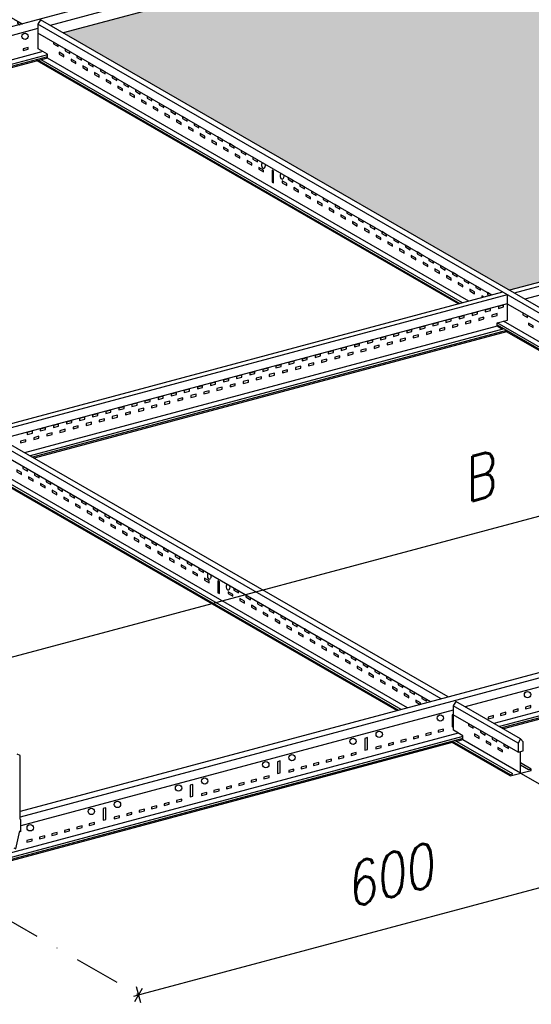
# Model space of a CAD drawing. Header units: millimetres. Extents: x -94648 to 68781, y -29623 to 11990.
# Tile 175 of 181: x 32283 to 32396, y -15340 to -15122. Entities that reach past the tile are written whole.
import ezdxf

# ---------------------------------------------------------------- set-up
doc = ezdxf.new("R2010")
doc.units = ezdxf.units.MM
doc.linetypes.add('DASHDOT', pattern=[25.4, 12.7, -6.35, 0, -6.35])
for name, color, linetype in [('Axis', 40, 'DASHDOT'), ('Dimensions', 1, 'Continuous'), ('Hangers', 6, 'Continuous'), ('HATCH', 204, 'Continuous'), ('Tiles', 7, 'Continuous'), ('Trulok', 151, 'Continuous')]:
    doc.layers.add(name, color=color, linetype=linetype)
doc.styles.add('wymiarowanie', font='simplex.shx', dxfattribs={"width": 0.8, "oblique": 15})
doc.dimstyles.new('Wymiar-100x4', dxfattribs={"dimscale": 2, "dimtxt": 50, "dimasz": 2, "dimexe": 5, "dimexo": 8, "dimgap": 16, "dimtad": 1, "dimdec": 3, "dimzin": 9, "dimdsep": 46, "dimtxsty": 'wymiarowanie', "dimblk1": 'MAR-STRZ', "dimblk2": 'MAR-STRZ', "dimsah": 1, "dimcen": 160, "dimse1": 1, "dimse2": 1, "dimclrd": 256, "dimclre": 256, "dimclrt": 256, "dimadec": 0, "dimazin": 0, "dimtfac": 0.01, "dimtdec": 3, "dimtix": 1, "dimtmove": 2, "dimatfit": 3, "dimldrblk": 'MAR-STRZ', "dimfxl": 5, "dimtolj": 1, "dimtzin": 0, "dimarcsym": 0})

# ---------------------------------------------------------------- blocks, each defined once
blk = doc.blocks.new('MAR-STRZ')
at = {"color": 10}
blk.add_line((1.5, 1.5), (-1.5, -1.5), dxfattribs=at)
for p, q in [((1.4, 0), (-1.4, 0)), ((0, 2.3), (0, -2.3))]:
    blk.add_line(p, q)
blk = doc.blocks.new('*D90')
at = {"layer": 'Defpoints', "color": 0, "transparency": 16777216}
for p in [(4543.8, 173.3), (4543.8, 173.3), (3964.2, 18)]:
    blk.add_point(p, dxfattribs=at)
at = {"layer": 'Dimensions', "lineweight": -2, "transparency": 16777216}
blk.add_line((3968.1, 19.1), (4539.9, 172.3), dxfattribs=at)
at = {"layer": 'Dimensions', "lineweight": -2, "transparency": 16777216, "xscale": 4, "yscale": 4, "zscale": 4}
for p, rotation in [((4543.8, 173.3), 15.00000000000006), ((3964.2, 18), 195.0000000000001)]:
    blk.add_blockref('MAR-STRZ', p, dxfattribs=dict(at, rotation=rotation))
at = {"layer": 'Dimensions', "transparency": 16777216, "insert": (4239.5, 149.8), "char_height": 48, "attachment_point": 5, "rotation": 15, "style": 'wymiarowanie'}
blk.add_mtext('\\A1;600', dxfattribs=at)
blk = doc.blocks.new('*D88')
at = {"layer": 'Defpoints', "color": 0, "transparency": 16777216}
for p in [(4977.3, 701.2), (4977.3, 701.2), (3818.2, 390.6)]:
    blk.add_point(p, dxfattribs=at)
at = {"layer": 'Dimensions', "lineweight": -2, "transparency": 16777216}
blk.add_line((3822, 391.7), (4973.4, 700.2), dxfattribs=at)
at = {"layer": 'Dimensions', "lineweight": -2, "transparency": 16777216, "xscale": 4, "yscale": 4, "zscale": 4}
for p, rotation in [((4977.3, 701.2), 15.00000000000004), ((3818.2, 390.6), 195)]:
    blk.add_blockref('MAR-STRZ', p, dxfattribs=dict(at, rotation=rotation))
at = {"layer": 'Dimensions', "transparency": 16777216, "insert": (4338.1, 591.1), "char_height": 48, "attachment_point": 5, "rotation": 15, "style": 'wymiarowanie'}
blk.add_mtext('\\A1;B', dxfattribs=at)
blk = doc.blocks.new('A$C2C6327D5')
at = {"layer": 'HATCH'}
blk.add_hatch(color=256, dxfattribs=at).paths.add_polyline_path([(4926.5409, 946.6077), (4432.5924, 1231.789), (3880.8377, 1083.9467), (4374.7862, 798.7655)])
at = {"layer": 'Axis', "ltscale": 4}
for p, q in [((4387.2194, 263.6892), (4543.7644, 173.3079)), ((4387.2194, 263.6892), (4543.7644, 173.3079)), ((3807.6639, 108.3978), (3964.2089, 18.0165))]:
    blk.add_line(p, q, dxfattribs=at)
at = {"layer": 'Hangers', "ltscale": 100, "flags": 128}
blk.add_lwpolyline([(3826.1264, 180.9418), (3828.4069, 179.8767), (3832.5705, 199.6426), (3833.9775, 198.8302), (3833.9775, 212.0776), (3832.997, 212.6437), (3832.997, 283.1806), (3829.9498, 284.9399)], dxfattribs=at)
at = {"layer": 'Tiles'}
blk.add_line((4432.5924, 1231.789), (3880.8377, 1083.9467), dxfattribs=at)
at = {"layer": 'Trulok'}
for p, q in [((3835.711, 1093.5512), (3333.122, 1383.7211)), ((3946.0069, 1123.7126), (3846.8222, 1097.1361)), ((3946.0069, 1113.7126), (3866.2821, 1092.3504)), ((3846.8222, 1097.1361), (2793.7665, 814.9707)), ((3835.711, 1093.5512), (3827.6619, 1098.1983)), ((3855.635, 1098.4975), (3852.7372, 1093.7211)), ((3855.635, 1098.4975), (3852.7372, 1093.7211)), ((4878.7225, 501.3682), (3852.7372, 1093.7211)), ((3852.7372, 1093.7211), (3852.7372, 1083.7211)), ((4886.3524, 503.4126), (3855.635, 1098.4975)), ((3852.7372, 1088.7211), (3286.7266, 937.059)), ((4355.3262, 793.5512), (3852.7372, 1083.7211)), ((3853.0369, 1066.4975), (3853.0369, 1083.548)), ((3858.3605, 1063.424), (3318.4359, 918.7516)), ((3863.4293, 1059.6937), (3324.4556, 915.2761)), ((3863.4293, 1060.4975), (3853.0369, 1066.4975)), ((3863.4293, 1060.4975), (3853.0369, 1066.4975)), ((3863.4293, 1057.4975), (3863.4293, 1060.4975)), ((3863.4293, 1057.4975), (3863.4293, 1060.4975)), ((3863.4293, 1057.4975), (3863.4293, 1060.4975)), ((3863.4293, 1055.9975), (3863.4293, 1060.4975)), ((3863.4293, 1055.9975), (3863.4293, 1060.4975)), ((3863.4293, 1055.9975), (3863.4293, 1060.4975)), ((3863.4293, 1057.4975), (3327.0537, 913.7761)), ((3863.4293, 1055.9975), (3328.8282, 912.7516)), ((3851.8381, 1052.8917), (3851.8381, 1054.3917)), ((3851.8381, 1052.8917), (3851.8381, 1054.3917)), ((3851.8381, 1052.8917), (3851.8381, 1054.3917)), ((4318.2406, 783.6141), (3851.8381, 1052.8917)), ((3853.6127, 1053.3672), (4320.0151, 784.0896)), ((3863.4293, 1055.9975), (3856.5104, 1054.1436)), ((4322.9129, 784.8661), (3856.5104, 1054.1436)), ((4329.8317, 786.72), (3863.4293, 1055.9975)), ((4299.167, 346.0768), (3273.1818, 938.4296)), ((4306.7969, 348.1212), (3276.0795, 943.2061)), ((4933.6676, 948.5173), (4374.7862, 798.7655)), ((4936.9151, 944.9952), (4379.9823, 795.7655)), ((4942.1865, 936.4076), (4391.8124, 788.9353)), ((4367.1563, 796.7211), (3795.2307, 643.474)), ((4372.3525, 793.7211), (3800.4268, 640.474)), ((4372.3525, 793.7211), (4372.3525, 783.7211)), ((4372.3525, 783.7211), (3812.2569, 633.6439)), ((4372.6522, 765.8014), (4372.6522, 783.548)), ((4866.8924, 498.1983), (4372.6522, 783.548)), ((4361.0611, 762.6955), (4372.6522, 765.8014)), ((4841.3979, 491.3671), (4368.1522, 764.5956)), ((4361.0611, 758.8917), (3838.0512, 618.7516)), ((4368.8553, 755.8917), (3844.0709, 615.2761)), ((4371.4534, 754.3917), (3846.669, 613.7761)), ((4371.4534, 752.8917), (3848.4435, 612.7516)), ((4361.0611, 758.8917), (4361.0611, 762.6955)), ((4361.0611, 760.3917), (4831.5813, 488.7367)), ((4367.0808, 755.4162), (4361.0611, 758.8917)), ((4367.0808, 755.4162), (4361.0611, 758.8917)), ((4834.4791, 489.5132), (4361.2334, 762.7417)), ((4371.4534, 752.8917), (4371.4534, 754.3917)), ((4829.8068, 488.2612), (4371.4534, 752.8917)), ((4287.3369, 342.9069), (3793.0967, 628.2566)), ((3781.5056, 605.1003), (4252.0258, 333.4453)), ((4254.9236, 334.2218), (3781.6779, 607.4503)), ((4261.8424, 336.0756), (3788.5967, 609.3042)), ((4250.2513, 332.9698), (3791.8979, 597.6003)), ((4982.6393, 529.2126), (3832.997, 221.1669)), ((4985.2374, 523.7126), (3832.997, 214.9707)), ((4891.9677, 488.7211), (4325.9571, 337.059)), ((4897.591, 463.424), (4357.6664, 318.7516)), ((4902.6597, 459.6937), (4363.6861, 315.2761)), ((4902.6597, 457.4975), (4366.2842, 313.7761)), ((4891.0686, 452.8917), (4368.0587, 312.7516)), ((4315.31, 343.2061), (4312.4122, 338.4296)), ((4384.3216, 296.9127), (4312.4122, 338.4296)), ((4312.4122, 338.4296), (4312.4122, 328.4296)), ((4387.2194, 301.6892), (4315.31, 343.2061)), ((4312.4122, 333.4296), (3833.9775, 205.2334)), ((4312.4122, 328.4822), (4311.263, 328.1743)), ((4311.263, 328.1743), (4311.263, 315.1743)), ((4384.3216, 286.9127), (4312.4122, 328.4296)), ((4312.7119, 311.2061), (4312.7119, 328.2566)), ((4318.0355, 308.1325), (3778.1109, 163.4602)), ((4311.263, 315.1743), (4312.7119, 315.5625)), ((4323.1042, 305.2061), (4312.7119, 311.2061)), ((4323.1042, 304.4023), (3784.1306, 159.9847)), ((4323.1042, 302.2061), (3786.7287, 158.4847)), ((4311.5131, 297.6003), (3788.5032, 157.4602)), ((4217.5682, 303.0688), (4214.6705, 302.2924)), ((4214.6705, 302.2924), (4214.6705, 289.2924)), ((4217.5682, 290.0688), (4217.5682, 303.0688)), ((4311.5131, 299.1003), (4314.4109, 299.8767)), ((4311.5131, 297.6003), (4311.5131, 299.1003)), ((4311.5131, 299.1003), (4375.6283, 262.0834)), ((4375.6283, 260.5834), (4311.5131, 297.6003)), ((4378.526, 262.8598), (4314.4109, 299.8767)), ((4323.1042, 300.7061), (4316.1854, 298.8522)), ((4323.1042, 300.7061), (4323.1042, 305.2061)), ((4323.1042, 300.7061), (4323.1042, 305.2061)), ((4323.1042, 300.7061), (4323.1042, 305.2061)), ((4387.2194, 263.6892), (4323.1042, 300.7061)), ((4387.2194, 301.6892), (4384.3216, 296.9127)), ((4384.3216, 296.9127), (4384.3216, 286.9127)), ((4390.1172, 298.4657), (4387.2194, 301.6892)), ((4390.1172, 288.4657), (4390.1172, 298.4657)), ((4214.6705, 289.2924), (4217.5682, 290.0688)), ((4384.3216, 286.9127), (4390.1172, 288.4657)), ((4387.2194, 263.6892), (4387.2194, 287.6892)), ((4120.9757, 277.1869), (4118.0779, 276.4105)), ((4118.0779, 276.4105), (4118.0779, 263.4105)), ((4120.9757, 264.1869), (4120.9757, 277.1869)), ((4398.8105, 268.295), (4387.2194, 274.9872)), ((4118.0779, 263.4105), (4120.9757, 264.1869)), ((4375.6283, 260.5834), (4398.8105, 266.795)), ((4375.6283, 262.0834), (4378.526, 262.8598)), ((4375.6283, 260.5834), (4375.6283, 262.0834)), ((4395.9127, 267.5186), (4387.2194, 272.5377)), ((4398.8105, 268.295), (4395.9127, 267.5186)), ((4398.8105, 266.795), (4397.036, 267.8196)), ((4398.8105, 266.795), (4398.8105, 268.295)), ((4024.3831, 251.305), (4021.4853, 250.5286)), ((4024.3831, 238.305), (4024.3831, 251.305)), ((4021.4853, 250.5286), (4021.4853, 237.5286)), ((4021.4853, 237.5286), (4024.3831, 238.305)), ((3927.7905, 225.4231), (3924.8927, 224.6467)), ((3924.8927, 224.6467), (3924.8927, 211.6467)), ((3927.7905, 212.4231), (3927.7905, 225.4231)), ((3924.8927, 211.6467), (3927.7905, 212.4231))]:
    blk.add_line(p, q, dxfattribs=at)
for points in [[(3835.3442, 1093.4529), (3835.3442, 1093.7124), (3830.148, 1096.7124), (3830.148, 1094.7124), (3833.2852, 1092.9012)], [(3875.1206, 1068.7475), (3875.1206, 1070.7475), (3869.9244, 1073.7475), (3869.9244, 1071.7475), (3875.1206, 1068.7475)], [(3842.1358, 1067.933), (3836.3402, 1066.3801), (3836.3402, 1064.3801), (3842.1358, 1065.933), (3842.1358, 1067.933)], [(3881.6158, 1057.4975), (3881.6158, 1059.4975), (3876.4196, 1062.4975), (3876.4196, 1060.4975), (3881.6158, 1057.4975)], [(3888.111, 1061.2475), (3888.111, 1063.2475), (3882.9148, 1066.2475), (3882.9148, 1064.2475), (3888.111, 1061.2475)], [(3901.1014, 1053.7475), (3901.1014, 1055.7475), (3895.9052, 1058.7475), (3895.9052, 1056.7475), (3901.1014, 1053.7475)], [(3894.6062, 1049.9975), (3894.6062, 1051.9975), (3889.41, 1054.9975), (3889.41, 1052.9975), (3894.6062, 1049.9975)], [(3907.5965, 1042.4975), (3907.5965, 1044.4975), (3902.4004, 1047.4975), (3902.4004, 1045.4975), (3907.5965, 1042.4975)], [(3914.0917, 1046.2475), (3914.0917, 1048.2475), (3908.8956, 1051.2475), (3908.8956, 1049.2475), (3914.0917, 1046.2475)], [(3920.5869, 1034.9975), (3920.5869, 1036.9975), (3915.3908, 1039.9975), (3915.3908, 1037.9975), (3920.5869, 1034.9975)], [(3927.0821, 1038.7475), (3927.0821, 1040.7475), (3921.886, 1043.7475), (3921.886, 1041.7475), (3927.0821, 1038.7475)], [(3933.5773, 1027.4975), (3933.5773, 1029.4975), (3928.3812, 1032.4975), (3928.3812, 1030.4975), (3933.5773, 1027.4975)], [(3940.0725, 1031.2475), (3940.0725, 1033.2475), (3934.8763, 1036.2475), (3934.8763, 1034.2475), (3940.0725, 1031.2475)], [(3953.0629, 1023.7475), (3953.0629, 1025.7475), (3947.8667, 1028.7475), (3947.8667, 1026.7475), (3953.0629, 1023.7475)], [(3946.5677, 1019.9975), (3946.5677, 1021.9975), (3941.3715, 1024.9975), (3941.3715, 1022.9975), (3946.5677, 1019.9975)], [(3959.5581, 1012.4975), (3959.5581, 1014.4975), (3954.3619, 1017.4975), (3954.3619, 1015.4975), (3959.5581, 1012.4975)], [(3966.0533, 1016.2475), (3966.0533, 1018.2475), (3960.8571, 1021.2475), (3960.8571, 1019.2475), (3966.0533, 1016.2475)], [(3972.5485, 1004.9975), (3972.5485, 1006.9975), (3967.3523, 1009.9975), (3967.3523, 1007.9975), (3972.5485, 1004.9975)], [(3979.0436, 1008.7475), (3979.0436, 1010.7475), (3973.8475, 1013.7475), (3973.8475, 1011.7475), (3979.0436, 1008.7475)], [(3992.034, 1001.2475), (3992.034, 1003.2475), (3986.8379, 1006.2475), (3986.8379, 1004.2475), (3992.034, 1001.2475)], [(3985.5388, 997.4975), (3985.5388, 999.4975), (3980.3427, 1002.4975), (3980.3427, 1000.4975), (3985.5388, 997.4975)], [(3998.5292, 989.9975), (3998.5292, 991.9975), (3993.3331, 994.9975), (3993.3331, 992.9975), (3998.5292, 989.9975)], [(4005.0244, 993.7475), (4005.0244, 995.7475), (3999.8283, 998.7475), (3999.8283, 996.7475), (4005.0244, 993.7475)], [(4011.5196, 982.4975), (4011.5196, 984.4975), (4006.3234, 987.4975), (4006.3234, 985.4975), (4011.5196, 982.4975)], [(4018.0148, 986.2475), (4018.0148, 988.2475), (4012.8186, 991.2475), (4012.8186, 989.2475), (4018.0148, 986.2475)], [(4031.0052, 978.7475), (4031.0052, 980.7475), (4025.809, 983.7475), (4025.809, 981.7475), (4031.0052, 978.7475)], [(4024.51, 974.9975), (4024.51, 976.9975), (4019.3138, 979.9975), (4019.3138, 977.9975), (4024.51, 974.9975)], [(4037.5004, 967.4975), (4037.5004, 969.4975), (4032.3042, 972.4975), (4032.3042, 970.4975), (4037.5004, 967.4975)], [(4043.9955, 971.2475), (4043.9955, 973.2475), (4038.7994, 976.2475), (4038.7994, 974.2475), (4043.9955, 971.2475)], [(4050.4907, 959.9975), (4050.4907, 961.9975), (4045.2946, 964.9975), (4045.2946, 962.9975), (4050.4907, 959.9975)], [(4056.9859, 963.7475), (4056.9859, 965.7475), (4051.7898, 968.7475), (4051.7898, 966.7475), (4056.9859, 963.7475)], [(4069.9763, 956.2475), (4069.9763, 958.2475), (4064.7802, 961.2475), (4064.7802, 959.2475), (4069.9763, 956.2475)], [(4063.4811, 952.4975), (4063.4811, 954.4975), (4058.285, 957.4975), (4058.285, 955.4975), (4063.4811, 952.4975)], [(4076.4715, 944.9975), (4076.4715, 946.9975), (4071.2753, 949.9975), (4071.2753, 947.9975), (4076.4715, 944.9975)], [(4082.9667, 948.7475), (4082.9667, 950.7475), (4077.7705, 953.7475), (4077.7705, 951.7475), (4082.9667, 948.7475)], [(4089.4619, 937.4975), (4089.4619, 939.4975), (4084.2657, 942.4975), (4084.2657, 940.4975), (4089.4619, 937.4975)], [(4095.9571, 941.2475), (4095.9571, 943.2475), (4090.7609, 946.2475), (4090.7609, 944.2475), (4095.9571, 941.2475)], [(4102.4523, 929.9975), (4102.4523, 931.9975), (4097.2561, 934.9975), (4097.2561, 932.9975), (4102.4523, 929.9975)], [(4113.7106, 917.9975), (4113.7106, 930.9975), (4111.9785, 931.9975), (4111.9785, 918.9975), (4113.7106, 917.9975)], [(4128.433, 914.9975), (4128.433, 916.9975), (4123.2369, 919.9975), (4123.2369, 917.9975), (4128.433, 914.9975)], [(4134.9282, 918.7475), (4134.9282, 920.7475), (4129.7321, 923.7475), (4129.7321, 921.7475), (4134.9282, 918.7475)], [(4141.4234, 907.4975), (4141.4234, 909.4975), (4136.2273, 912.4975), (4136.2273, 910.4975), (4141.4234, 907.4975)], [(4147.9186, 911.2475), (4147.9186, 913.2475), (4142.7224, 916.2475), (4142.7224, 914.2475), (4147.9186, 911.2475)], [(4160.909, 903.7475), (4160.909, 905.7475), (4155.7128, 908.7475), (4155.7128, 906.7475), (4160.909, 903.7475)], [(4154.4138, 899.9975), (4154.4138, 901.9975), (4149.2176, 904.9975), (4149.2176, 902.9975), (4154.4138, 899.9975)], [(4167.4042, 892.4975), (4167.4042, 894.4975), (4162.208, 897.4975), (4162.208, 895.4975), (4167.4042, 892.4975)], [(4173.8994, 896.2475), (4173.8994, 898.2475), (4168.7032, 901.2475), (4168.7032, 899.2475), (4173.8994, 896.2475)], [(4180.3946, 884.9975), (4180.3946, 886.9975), (4175.1984, 889.9975), (4175.1984, 887.9975), (4180.3946, 884.9975)], [(4186.8897, 888.7475), (4186.8897, 890.7475), (4181.6936, 893.7475), (4181.6936, 891.7475), (4186.8897, 888.7475)], [(4199.8801, 881.2475), (4199.8801, 883.2475), (4194.684, 886.2475), (4194.684, 884.2475), (4199.8801, 881.2475)], [(4193.3849, 877.4975), (4193.3849, 879.4975), (4188.1888, 882.4975), (4188.1888, 880.4975), (4193.3849, 877.4975)], [(4206.3753, 869.9975), (4206.3753, 871.9975), (4201.1792, 874.9975), (4201.1792, 872.9975), (4206.3753, 869.9975)], [(4212.8705, 873.7475), (4212.8705, 875.7475), (4207.6744, 878.7475), (4207.6744, 876.7475), (4212.8705, 873.7475)], [(4219.3657, 862.4975), (4219.3657, 864.4975), (4214.1695, 867.4975), (4214.1695, 865.4975), (4219.3657, 862.4975)], [(4225.8609, 866.2475), (4225.8609, 868.2475), (4220.6647, 871.2475), (4220.6647, 869.2475), (4225.8609, 866.2475)], [(4238.8513, 858.7475), (4238.8513, 860.7475), (4233.6551, 863.7475), (4233.6551, 861.7475), (4238.8513, 858.7475)], [(4232.3561, 854.9975), (4232.3561, 856.9975), (4227.1599, 859.9975), (4227.1599, 857.9975), (4232.3561, 854.9975)], [(4245.3465, 847.4975), (4245.3465, 849.4975), (4240.1503, 852.4975), (4240.1503, 850.4975), (4245.3465, 847.4975)], [(4251.8416, 851.2475), (4251.8416, 853.2475), (4246.6455, 856.2475), (4246.6455, 854.2475), (4251.8416, 851.2475)], [(4258.3368, 839.9975), (4258.3368, 841.9975), (4253.1407, 844.9975), (4253.1407, 842.9975), (4258.3368, 839.9975)], [(4264.832, 843.7475), (4264.832, 845.7475), (4259.6359, 848.7475), (4259.6359, 846.7475), (4264.832, 843.7475)], [(4277.8224, 836.2475), (4277.8224, 838.2475), (4272.6263, 841.2475), (4272.6263, 839.2475), (4277.8224, 836.2475)], [(4271.3272, 832.4975), (4271.3272, 834.4975), (4266.1311, 837.4975), (4266.1311, 835.4975), (4271.3272, 832.4975)], [(4284.3176, 824.9975), (4284.3176, 826.9975), (4279.1214, 829.9975), (4279.1214, 827.9975), (4284.3176, 824.9975)], [(4290.8128, 828.7475), (4290.8128, 830.7475), (4285.6166, 833.7475), (4285.6166, 831.7475), (4290.8128, 828.7475)], [(4297.308, 817.4975), (4297.308, 819.4975), (4292.1118, 822.4975), (4292.1118, 820.4975), (4297.308, 817.4975)], [(4303.8032, 821.2475), (4303.8032, 823.2475), (4298.607, 826.2475), (4298.607, 824.2475), (4303.8032, 821.2475)], [(4316.7936, 813.7475), (4316.7936, 815.7475), (4311.5974, 818.7475), (4311.5974, 816.7475), (4316.7936, 813.7475)], [(4310.2984, 809.9975), (4310.2984, 811.9975), (4305.1022, 814.9975), (4305.1022, 812.9975), (4310.2984, 809.9975)], [(4323.2887, 802.4975), (4323.2887, 804.4975), (4318.0926, 807.4975), (4318.0926, 805.4975), (4323.2887, 802.4975)], [(4329.7839, 806.2475), (4329.7839, 808.2475), (4324.5878, 811.2475), (4324.5878, 809.2475), (4329.7839, 806.2475)], [(4336.2791, 794.9975), (4336.2791, 796.9975), (4331.083, 799.9975), (4331.083, 797.9975), (4336.2791, 794.9975)], [(4342.7743, 798.7475), (4342.7743, 800.7475), (4337.5782, 803.7475), (4337.5782, 801.7475), (4342.7743, 798.7475)], [(4346.3939, 791.1578), (4344.0734, 792.4975), (4344.0734, 790.536)], [(4355.2665, 793.5352), (4350.5685, 796.2475), (4350.5685, 794.2475), (4352.9004, 792.9012)], [(4353.8166, 778.4506), (4348.0211, 776.8976), (4348.0211, 774.8976), (4353.8166, 776.4506), (4353.8166, 778.4506)], [(4368.3055, 782.3328), (4362.51, 780.7799), (4362.51, 778.7799), (4368.3055, 780.3328), (4368.3055, 782.3328)], [(4310.35, 766.8037), (4304.5544, 765.2508), (4304.5544, 763.2508), (4310.35, 764.8037), (4310.35, 766.8037)], [(4324.8389, 770.686), (4319.0433, 769.1331), (4319.0433, 767.1331), (4324.8389, 768.686), (4324.8389, 770.686)], [(4332.0833, 765.1271), (4326.2878, 763.5742), (4326.2878, 761.5742), (4332.0833, 763.1271), (4332.0833, 765.1271)], [(4339.3277, 774.5683), (4333.5322, 773.0154), (4333.5322, 771.0154), (4339.3277, 772.5683), (4339.3277, 774.5683)], [(4346.5722, 769.0094), (4340.7766, 767.4565), (4340.7766, 765.4565), (4346.5722, 767.0094), (4346.5722, 769.0094)], [(4361.0611, 772.8917), (4355.2655, 771.3388), (4355.2655, 769.3388), (4361.0611, 770.8917), (4361.0611, 772.8917)], [(4394.7358, 768.7475), (4394.7358, 770.7475), (4389.5397, 773.7475), (4389.5397, 771.7475), (4394.7358, 768.7475)], [(4266.8833, 755.1568), (4261.0878, 753.6039), (4261.0878, 751.6039), (4266.8833, 753.1568), (4266.8833, 755.1568)], [(4281.3722, 759.0391), (4275.5766, 757.4862), (4275.5766, 755.4862), (4281.3722, 757.0391), (4281.3722, 759.0391)], [(4288.6166, 753.4803), (4282.8211, 751.9274), (4282.8211, 749.9274), (4288.6166, 751.4803), (4288.6166, 753.4803)], [(4295.8611, 762.9214), (4290.0655, 761.3685), (4290.0655, 759.3685), (4295.8611, 760.9214), (4295.8611, 762.9214)], [(4303.1055, 757.3626), (4297.31, 755.8096), (4297.31, 753.8096), (4303.1055, 755.3626), (4303.1055, 757.3626)], [(4317.5944, 761.2448), (4311.7989, 759.6919), (4311.7989, 757.6919), (4317.5944, 759.2448), (4317.5944, 761.2448)], [(4401.231, 757.4975), (4401.231, 759.4975), (4396.0349, 762.4975), (4396.0349, 760.4975), (4401.231, 757.4975)], [(4223.4166, 743.51), (4217.6211, 741.9571), (4217.6211, 739.9571), (4223.4166, 741.51), (4223.4166, 743.51)], [(4237.9055, 747.3923), (4232.11, 745.8394), (4232.11, 743.8394), (4237.9055, 745.3923), (4237.9055, 747.3923)], [(4252.3944, 751.2746), (4246.5989, 749.7216), (4246.5989, 747.7216), (4252.3944, 749.2746), (4252.3944, 751.2746)], [(4259.6389, 745.7157), (4253.8433, 744.1628), (4253.8433, 742.1628), (4259.6389, 743.7157), (4259.6389, 745.7157)], [(4274.1278, 749.598), (4268.3322, 748.0451), (4268.3322, 746.0451), (4274.1278, 747.598), (4274.1278, 749.598)], [(4179.95, 731.8631), (4174.1544, 730.3102), (4174.1544, 728.3102), (4179.95, 729.8631), (4179.95, 731.8631)], [(4194.4389, 735.7454), (4188.6433, 734.1925), (4188.6433, 732.1925), (4194.4389, 733.7454), (4194.4389, 735.7454)], [(4208.9278, 739.6277), (4203.1322, 738.0748), (4203.1322, 736.0748), (4208.9278, 737.6277), (4208.9278, 739.6277)], [(4216.1722, 734.0688), (4210.3767, 732.5159), (4210.3767, 730.5159), (4216.1722, 732.0688), (4216.1722, 734.0688)], [(4230.6611, 737.9511), (4224.8655, 736.3982), (4224.8655, 734.3982), (4230.6611, 735.9511), (4230.6611, 737.9511)], [(4245.15, 741.8334), (4239.3544, 740.2805), (4239.3544, 738.2805), (4245.15, 739.8334), (4245.15, 741.8334)], [(4136.4833, 720.2163), (4130.6878, 718.6634), (4130.6878, 716.6634), (4136.4833, 718.2163), (4136.4833, 720.2163)], [(4150.9722, 724.0986), (4145.1767, 722.5456), (4145.1767, 720.5456), (4150.9722, 722.0986), (4150.9722, 724.0986)], [(4165.4611, 727.9808), (4159.6655, 726.4279), (4159.6655, 724.4279), (4165.4611, 725.9808), (4165.4611, 727.9808)], [(4172.7055, 722.422), (4166.91, 720.8691), (4166.91, 718.8691), (4172.7055, 720.422), (4172.7055, 722.422)], [(4187.1944, 726.3043), (4181.3989, 724.7514), (4181.3989, 722.7514), (4187.1944, 724.3043), (4187.1944, 726.3043)], [(4201.6833, 730.1866), (4195.8878, 728.6336), (4195.8878, 726.6336), (4201.6833, 728.1866), (4201.6833, 730.1866)], [(4107.5056, 712.4517), (4101.71, 710.8988), (4101.71, 708.8988), (4107.5056, 710.4517), (4107.5056, 712.4517)], [(4121.9944, 716.334), (4116.1989, 714.7811), (4116.1989, 712.7811), (4121.9944, 714.334), (4121.9944, 716.334)], [(4129.2389, 710.7751), (4123.4433, 709.2222), (4123.4433, 707.2222), (4129.2389, 708.7751), (4129.2389, 710.7751)], [(4143.7278, 714.6574), (4137.9322, 713.1045), (4137.9322, 711.1045), (4143.7278, 712.6574), (4143.7278, 714.6574)], [(4158.2167, 718.5397), (4152.4211, 716.9868), (4152.4211, 714.9868), (4158.2167, 716.5397), (4158.2167, 718.5397)], [(4064.0389, 700.8048), (4058.2433, 699.2519), (4058.2433, 697.2519), (4064.0389, 698.8048), (4064.0389, 700.8048)], [(4078.5278, 704.6871), (4072.7322, 703.1342), (4072.7322, 701.1342), (4078.5278, 702.6871), (4078.5278, 704.6871)], [(4085.7722, 699.1283), (4079.9767, 697.5754), (4079.9767, 695.5754), (4085.7722, 697.1283), (4085.7722, 699.1283)], [(4093.0167, 708.5694), (4087.2211, 707.0165), (4087.2211, 705.0165), (4093.0167, 706.5694), (4093.0167, 708.5694)], [(4100.2611, 703.0106), (4094.4656, 701.4576), (4094.4656, 699.4576), (4100.2611, 701.0106), (4100.2611, 703.0106)], [(4114.75, 706.8928), (4108.9544, 705.3399), (4108.9544, 703.3399), (4114.75, 704.8928), (4114.75, 706.8928)], [(4020.5722, 689.158), (4014.7767, 687.6051), (4014.7767, 685.6051), (4020.5722, 687.158), (4020.5722, 689.158)], [(4035.0611, 693.0403), (4029.2656, 691.4874), (4029.2656, 689.4874), (4035.0611, 691.0403), (4035.0611, 693.0403)], [(4042.3056, 687.4814), (4036.51, 685.9285), (4036.51, 683.9285), (4042.3056, 685.4814), (4042.3056, 687.4814)], [(4049.55, 696.9226), (4043.7544, 695.3696), (4043.7544, 693.3696), (4049.55, 694.9226), (4049.55, 696.9226)], [(4056.7944, 691.3637), (4050.9989, 689.8108), (4050.9989, 687.8108), (4056.7944, 689.3637), (4056.7944, 691.3637)], [(4071.2833, 695.246), (4065.4878, 693.6931), (4065.4878, 691.6931), (4071.2833, 693.246), (4071.2833, 695.246)], [(3977.1056, 677.5111), (3971.31, 675.9582), (3971.31, 673.9582), (3977.1056, 675.5111), (3977.1056, 677.5111)], [(3991.5945, 681.3934), (3985.7989, 679.8405), (3985.7989, 677.8405), (3991.5945, 679.3934), (3991.5945, 681.3934)], [(4006.0833, 685.2757), (4000.2878, 683.7228), (4000.2878, 681.7228), (4006.0833, 683.2757), (4006.0833, 685.2757)], [(4013.3278, 679.7168), (4007.5322, 678.1639), (4007.5322, 676.1639), (4013.3278, 677.7168), (4013.3278, 679.7168)], [(4027.8167, 683.5991), (4022.0211, 682.0462), (4022.0211, 680.0462), (4027.8167, 681.5991), (4027.8167, 683.5991)], [(3933.6389, 665.8643), (3927.8433, 664.3114), (3927.8433, 662.3114), (3933.6389, 663.8643), (3933.6389, 665.8643)], [(3948.1278, 669.7466), (3942.3322, 668.1936), (3942.3322, 666.1936), (3948.1278, 667.7466), (3948.1278, 669.7466)], [(3962.6167, 673.6288), (3956.8211, 672.0759), (3956.8211, 670.0759), (3962.6167, 671.6288), (3962.6167, 673.6288)], [(3969.8611, 668.07), (3964.0656, 666.5171), (3964.0656, 664.5171), (3969.8611, 666.07), (3969.8611, 668.07)], [(3984.35, 671.9523), (3978.5545, 670.3994), (3978.5545, 668.3994), (3984.35, 669.9523), (3984.35, 671.9523)], [(3998.8389, 675.8346), (3993.0433, 674.2816), (3993.0433, 672.2816), (3998.8389, 673.8346), (3998.8389, 675.8346)], [(3904.6611, 658.0997), (3898.8656, 656.5468), (3898.8656, 654.5468), (3904.6611, 656.0997), (3904.6611, 658.0997)], [(3919.15, 661.982), (3913.3545, 660.4291), (3913.3545, 658.4291), (3919.15, 659.982), (3919.15, 661.982)], [(3926.3945, 656.4231), (3920.5989, 654.8702), (3920.5989, 652.8702), (3926.3945, 654.4231), (3926.3945, 656.4231)], [(3940.8833, 660.3054), (3935.0878, 658.7525), (3935.0878, 656.7525), (3940.8833, 658.3054), (3940.8833, 660.3054)], [(3955.3722, 664.1877), (3949.5767, 662.6348), (3949.5767, 660.6348), (3955.3722, 662.1877), (3955.3722, 664.1877)], [(3861.1945, 646.4528), (3855.3989, 644.8999), (3855.3989, 642.8999), (3861.1945, 644.4528), (3861.1945, 646.4528)], [(3875.6834, 650.3351), (3869.8878, 648.7822), (3869.8878, 646.7822), (3875.6834, 648.3351), (3875.6834, 650.3351)], [(3882.9278, 644.7763), (3877.1322, 643.2234), (3877.1322, 641.2234), (3882.9278, 642.7763), (3882.9278, 644.7763)], [(3890.1722, 654.2174), (3884.3767, 652.6645), (3884.3767, 650.6645), (3890.1722, 652.2174), (3890.1722, 654.2174)], [(3897.4167, 648.6586), (3891.6211, 647.1056), (3891.6211, 645.1056), (3897.4167, 646.6586), (3897.4167, 648.6586)], [(3911.9056, 652.5408), (3906.11, 650.9879), (3906.11, 648.9879), (3911.9056, 650.5408), (3911.9056, 652.5408)], [(3839.4611, 633.1294), (3833.6656, 631.5765), (3833.6656, 629.5765), (3839.4611, 631.1294), (3839.4611, 633.1294)], [(3846.7056, 642.5706), (3840.91, 641.0176), (3840.91, 639.0176), (3846.7056, 640.5706), (3846.7056, 642.5706)], [(3853.95, 637.0117), (3848.1545, 635.4588), (3848.1545, 633.4588), (3853.95, 635.0117), (3853.95, 637.0117)], [(3868.4389, 640.894), (3862.6434, 639.3411), (3862.6434, 637.3411), (3868.4389, 638.894), (3868.4389, 640.894)], [(3841.1611, 598.4561), (3841.1611, 600.4561), (3835.965, 603.4561), (3835.965, 601.4561), (3841.1611, 598.4561)], [(3834.6659, 594.7061), (3834.6659, 596.7061), (3829.4698, 599.7061), (3829.4698, 597.7061), (3834.6659, 594.7061)], [(3847.6563, 587.2061), (3847.6563, 589.2061), (3842.4601, 592.2061), (3842.4601, 590.2061), (3847.6563, 587.2061)], [(3854.1515, 590.9561), (3854.1515, 592.9561), (3848.9553, 595.9561), (3848.9553, 593.9561), (3854.1515, 590.9561)], [(3860.6467, 579.7061), (3860.6467, 581.7061), (3855.4505, 584.7061), (3855.4505, 582.7061), (3860.6467, 579.7061)], [(3867.1419, 583.4561), (3867.1419, 585.4561), (3861.9457, 588.4561), (3861.9457, 586.4561), (3867.1419, 583.4561)], [(3880.1322, 575.9561), (3880.1322, 577.9561), (3874.9361, 580.9561), (3874.9361, 578.9561), (3880.1322, 575.9561)], [(3873.6371, 572.2061), (3873.6371, 574.2061), (3868.4409, 577.2061), (3868.4409, 575.2061), (3873.6371, 572.2061)], [(3886.6274, 564.7061), (3886.6274, 566.7061), (3881.4313, 569.7061), (3881.4313, 567.7061), (3886.6274, 564.7061)], [(3893.1226, 568.4561), (3893.1226, 570.4561), (3887.9265, 573.4561), (3887.9265, 571.4561), (3893.1226, 568.4561)], [(3899.6178, 557.2061), (3899.6178, 559.2061), (3894.4217, 562.2061), (3894.4217, 560.2061), (3899.6178, 557.2061)], [(3899.6178, 557.2061), (3899.6178, 559.2061), (3894.4217, 562.2061), (3894.4217, 560.2061), (3899.6178, 557.2061)], [(3906.113, 560.9561), (3906.113, 562.9561), (3900.9169, 565.9561), (3900.9169, 563.9561), (3906.113, 560.9561)], [(3906.113, 560.9561), (3906.113, 562.9561), (3900.9169, 565.9561), (3900.9169, 563.9561), (3906.113, 560.9561)], [(3919.1034, 553.4561), (3919.1034, 555.4561), (3913.9072, 558.4561), (3913.9072, 556.4561), (3919.1034, 553.4561)], [(3912.6082, 549.7061), (3912.6082, 551.7061), (3907.412, 554.7061), (3907.412, 552.7061), (3912.6082, 549.7061)], [(3925.5986, 542.2061), (3925.5986, 544.2061), (3920.4024, 547.2061), (3920.4024, 545.2061), (3925.5986, 542.2061)], [(3932.0938, 545.9561), (3932.0938, 547.9561), (3926.8976, 550.9561), (3926.8976, 548.9561), (3932.0938, 545.9561)], [(3938.589, 534.7061), (3938.589, 536.7061), (3933.3928, 539.7061), (3933.3928, 537.7061), (3938.589, 534.7061)], [(3945.0842, 538.4561), (3945.0842, 540.4561), (3939.888, 543.4561), (3939.888, 541.4561), (3945.0842, 538.4561)], [(3958.0745, 530.9561), (3958.0745, 532.9561), (3952.8784, 535.9561), (3952.8784, 533.9561), (3958.0745, 530.9561)], [(3951.5793, 527.2061), (3951.5793, 529.2061), (3946.3832, 532.2061), (3946.3832, 530.2061), (3951.5793, 527.2061)], [(3964.5697, 519.7061), (3964.5697, 521.7061), (3959.3736, 524.7061), (3959.3736, 522.7061), (3964.5697, 519.7061)], [(3971.0649, 523.4561), (3971.0649, 525.4561), (3965.8688, 528.4561), (3965.8688, 526.4561), (3971.0649, 523.4561)], [(3977.5601, 512.2061), (3977.5601, 514.2061), (3972.364, 517.2061), (3972.364, 515.2061), (3977.5601, 512.2061)], [(3984.0553, 515.9561), (3984.0553, 517.9561), (3978.8591, 520.9561), (3978.8591, 518.9561), (3984.0553, 515.9561)], [(3997.0457, 508.4561), (3997.0457, 510.4561), (3991.8495, 513.4561), (3991.8495, 511.4561), (3997.0457, 508.4561)], [(3990.5505, 504.7061), (3990.5505, 506.7061), (3985.3543, 509.7061), (3985.3543, 507.7061), (3990.5505, 504.7061)], [(4003.5409, 497.2061), (4003.5409, 499.2061), (3998.3447, 502.2061), (3998.3447, 500.2061), (4003.5409, 497.2061)], [(4010.0361, 500.9561), (4010.0361, 502.9561), (4004.8399, 505.9561), (4004.8399, 503.9561), (4010.0361, 500.9561)], [(4016.5312, 489.7061), (4016.5312, 491.7061), (4011.3351, 494.7061), (4011.3351, 492.7061), (4016.5312, 489.7061)], [(4023.0264, 493.4561), (4023.0264, 495.4561), (4017.8303, 498.4561), (4017.8303, 496.4561), (4023.0264, 493.4561)], [(4029.5216, 482.2061), (4029.5216, 484.2061), (4024.3255, 487.2061), (4024.3255, 485.2061), (4029.5216, 482.2061)], [(4036.0168, 485.9561), (4036.0168, 487.9561), (4030.8207, 490.9561), (4030.8207, 488.9561), (4036.0168, 485.9561)], [(4042.512, 474.7061), (4042.512, 476.7061), (4037.3159, 479.7061), (4037.3159, 477.7061), (4042.512, 474.7061)], [(4053.7703, 462.7061), (4053.7703, 475.7061), (4052.0383, 476.7061), (4052.0383, 463.7061), (4053.7703, 462.7061)], [(4068.4928, 459.7061), (4068.4928, 461.7061), (4063.2966, 464.7061), (4063.2966, 462.7061), (4068.4928, 459.7061)], [(4074.988, 463.4561), (4074.988, 465.4561), (4069.7918, 468.4561), (4069.7918, 466.4561), (4074.988, 463.4561)], [(4087.9783, 455.9561), (4087.9783, 457.9561), (4082.7822, 460.9561), (4082.7822, 458.9561), (4087.9783, 455.9561)], [(4081.4832, 452.2061), (4081.4832, 454.2061), (4076.287, 457.2061), (4076.287, 455.2061), (4081.4832, 452.2061)], [(4094.4735, 444.7061), (4094.4735, 446.7061), (4089.2774, 449.7061), (4089.2774, 447.7061), (4094.4735, 444.7061)], [(4100.9687, 448.4561), (4100.9687, 450.4561), (4095.7726, 453.4561), (4095.7726, 451.4561), (4100.9687, 448.4561)], [(4107.4639, 437.2061), (4107.4639, 439.2061), (4102.2678, 442.2061), (4102.2678, 440.2061), (4107.4639, 437.2061)], [(4113.9591, 440.9561), (4113.9591, 442.9561), (4108.763, 445.9561), (4108.763, 443.9561), (4113.9591, 440.9561)], [(4126.9495, 433.4561), (4126.9495, 435.4561), (4121.7533, 438.4561), (4121.7533, 436.4561), (4126.9495, 433.4561)], [(4120.4543, 429.7061), (4120.4543, 431.7061), (4115.2581, 434.7061), (4115.2581, 432.7061), (4120.4543, 429.7061)], [(4133.4447, 422.2061), (4133.4447, 424.2061), (4128.2485, 427.2061), (4128.2485, 425.2061), (4133.4447, 422.2061)], [(4139.9399, 425.9561), (4139.9399, 427.9561), (4134.7437, 430.9561), (4134.7437, 428.9561), (4139.9399, 425.9561)], [(4146.4351, 414.7061), (4146.4351, 416.7061), (4141.2389, 419.7061), (4141.2389, 417.7061), (4146.4351, 414.7061)], [(4152.9302, 418.4561), (4152.9302, 420.4561), (4147.7341, 423.4561), (4147.7341, 421.4561), (4152.9302, 418.4561)], [(4165.9206, 410.9561), (4165.9206, 412.9561), (4160.7245, 415.9561), (4160.7245, 413.9561), (4165.9206, 410.9561)], [(4159.4254, 407.2061), (4159.4254, 409.2061), (4154.2293, 412.2061), (4154.2293, 410.2061), (4159.4254, 407.2061)], [(4172.4158, 399.7061), (4172.4158, 401.7061), (4167.2197, 404.7061), (4167.2197, 402.7061), (4172.4158, 399.7061)], [(4178.911, 403.4561), (4178.911, 405.4561), (4173.7149, 408.4561), (4173.7149, 406.4561), (4178.911, 403.4561)], [(4185.4062, 392.2061), (4185.4062, 394.2061), (4180.21, 397.2061), (4180.21, 395.2061), (4185.4062, 392.2061)], [(4191.9014, 395.9561), (4191.9014, 397.9561), (4186.7052, 400.9561), (4186.7052, 398.9561), (4191.9014, 395.9561)], [(4204.8918, 388.4561), (4204.8918, 390.4561), (4199.6956, 393.4561), (4199.6956, 391.4561), (4204.8918, 388.4561)], [(4198.3966, 384.7061), (4198.3966, 386.7061), (4193.2004, 389.7061), (4193.2004, 387.7061), (4198.3966, 384.7061)], [(4211.387, 377.2061), (4211.387, 379.2061), (4206.1908, 382.2061), (4206.1908, 380.2061), (4211.387, 377.2061)], [(4217.8822, 380.9561), (4217.8822, 382.9561), (4212.686, 385.9561), (4212.686, 383.9561), (4217.8822, 380.9561)], [(4224.3773, 369.7061), (4224.3773, 371.7061), (4219.1812, 374.7061), (4219.1812, 372.7061), (4224.3773, 369.7061)], [(4230.8725, 373.4561), (4230.8725, 375.4561), (4225.6764, 378.4561), (4225.6764, 376.4561), (4230.8725, 373.4561)], [(4243.8629, 365.9561), (4243.8629, 367.9561), (4238.6668, 370.9561), (4238.6668, 368.9561), (4243.8629, 365.9561)], [(4237.3677, 362.2061), (4237.3677, 364.2061), (4232.1716, 367.2061), (4232.1716, 365.2061), (4237.3677, 362.2061)], [(4256.8533, 358.4561), (4256.8533, 360.4561), (4251.6571, 363.4561), (4251.6571, 361.4561), (4256.8533, 358.4561)], [(4250.3581, 354.7061), (4250.3581, 356.7061), (4245.162, 359.7061), (4245.162, 357.7061), (4250.3581, 354.7061)], [(4263.3485, 347.2061), (4263.3485, 349.2061), (4258.1523, 352.2061), (4258.1523, 350.2061), (4263.3485, 347.2061)], [(4269.8437, 350.9561), (4269.8437, 352.9561), (4264.6475, 355.9561), (4264.6475, 353.9561), (4269.8437, 350.9561)], [(4276.3389, 339.96), (4276.3389, 341.7061), (4271.1427, 344.7061), (4271.1427, 342.7061), (4276.0385, 339.8795)], [(4282.8341, 343.4561), (4282.8341, 345.4561), (4277.6379, 348.4561), (4277.6379, 346.4561), (4282.8341, 343.4561)], [(4398.4034, 338.5235), (4392.6078, 336.9706), (4392.6078, 334.9706), (4398.4034, 336.5235), (4398.4034, 338.5235)], [(4357.0065, 327.4312), (4351.211, 325.8783), (4351.211, 323.8783), (4357.0065, 325.4312), (4357.0065, 327.4312)], [(4370.8055, 331.1286), (4365.0099, 329.5757), (4365.0099, 327.5757), (4370.8055, 329.1286), (4370.8055, 331.1286)], [(4384.6044, 334.8261), (4378.8089, 333.2731), (4378.8089, 331.2731), (4384.6044, 332.8261), (4384.6044, 334.8261)], [(4334.7956, 313.4561), (4334.7956, 315.4561), (4329.5994, 318.4561), (4329.5994, 316.4561), (4334.7956, 313.4561)], [(4288.0118, 308.9441), (4282.2163, 307.3912), (4282.2163, 305.3912), (4288.0118, 306.9441), (4288.0118, 308.9441)], [(4301.8108, 312.6416), (4296.0152, 311.0886), (4296.0152, 309.0886), (4301.8108, 310.6416), (4301.8108, 312.6416)], [(4341.2908, 302.2061), (4341.2908, 304.2061), (4336.0946, 307.2061), (4336.0946, 305.2061), (4341.2908, 302.2061)], [(4347.786, 305.9561), (4347.786, 307.9561), (4342.5898, 310.9561), (4342.5898, 308.9561), (4347.786, 305.9561)], [(4246.615, 297.8519), (4240.8195, 296.299), (4240.8195, 294.299), (4246.615, 295.8519), (4246.615, 297.8519)], [(4260.414, 301.5493), (4254.6184, 299.9964), (4254.6184, 297.9964), (4260.414, 299.5493), (4260.414, 301.5493)], [(4274.2129, 305.2467), (4268.4173, 303.6938), (4268.4173, 301.6938), (4274.2129, 303.2467), (4274.2129, 305.2467)], [(4354.2812, 294.7061), (4354.2812, 296.7061), (4349.085, 299.7061), (4349.085, 297.7061), (4354.2812, 294.7061)], [(4360.7763, 298.4561), (4360.7763, 300.4561), (4355.5802, 303.4561), (4355.5802, 301.4561), (4360.7763, 298.4561)], [(4373.7667, 290.9561), (4373.7667, 292.9561), (4368.5706, 295.9561), (4368.5706, 293.9561), (4373.7667, 290.9561)], [(4205.2182, 286.7597), (4199.4226, 285.2067), (4199.4226, 283.2067), (4205.2182, 284.7597), (4205.2182, 286.7597)], [(4232.8161, 294.1545), (4227.0205, 292.6016), (4227.0205, 290.6016), (4232.8161, 292.1545), (4232.8161, 294.1545)], [(4367.2715, 287.2061), (4367.2715, 289.2061), (4362.0754, 292.2061), (4362.0754, 290.2061), (4367.2715, 287.2061)], [(4163.8214, 275.6674), (4158.0258, 274.1145), (4158.0258, 272.1145), (4163.8214, 273.6674), (4163.8214, 275.6674)], [(4177.6203, 279.3648), (4171.8248, 277.8119), (4171.8248, 275.8119), (4177.6203, 277.3648), (4177.6203, 279.3648)], [(4191.4193, 283.0622), (4185.6237, 281.5093), (4185.6237, 279.5093), (4191.4193, 281.0622), (4191.4193, 283.0622)], [(4136.2235, 268.2726), (4130.4279, 266.7197), (4130.4279, 264.7197), (4136.2235, 266.2726), (4136.2235, 268.2726)], [(4150.0224, 271.97), (4144.2269, 270.4171), (4144.2269, 268.4171), (4150.0224, 269.97), (4150.0224, 271.97)], [(4081.0277, 253.4829), (4075.2322, 251.93), (4075.2322, 249.93), (4081.0277, 251.4829), (4081.0277, 253.4829)], [(4094.8267, 257.1803), (4089.0311, 255.6274), (4089.0311, 253.6274), (4094.8267, 255.1803), (4094.8267, 257.1803)], [(4108.6256, 260.8778), (4102.8301, 259.3248), (4102.8301, 257.3248), (4108.6256, 258.8778), (4108.6256, 260.8778)], [(4039.6309, 242.3907), (4033.8354, 240.8378), (4033.8354, 238.8378), (4039.6309, 240.3907), (4039.6309, 242.3907)], [(4053.4298, 246.0881), (4047.6343, 244.5352), (4047.6343, 242.5352), (4053.4298, 244.0881), (4053.4298, 246.0881)], [(4067.2288, 249.7855), (4061.4332, 248.2326), (4061.4332, 246.2326), (4067.2288, 247.7855), (4067.2288, 249.7855)], [(3998.2341, 231.2984), (3992.4385, 229.7455), (3992.4385, 227.7455), (3998.2341, 229.2984), (3998.2341, 231.2984)], [(4012.033, 234.9958), (4006.2375, 233.4429), (4006.2375, 231.4429), (4012.033, 232.9958), (4012.033, 234.9958)], [(3956.8373, 220.2062), (3951.0417, 218.6533), (3951.0417, 216.6533), (3956.8373, 218.2062), (3956.8373, 220.2062)], [(3970.6362, 223.9036), (3964.8406, 222.3507), (3964.8406, 220.3507), (3970.6362, 221.9036), (3970.6362, 223.9036)], [(3984.4351, 227.601), (3978.6396, 226.0481), (3978.6396, 224.0481), (3984.4351, 225.601), (3984.4351, 227.601)], [(3915.4404, 209.1139), (3909.6449, 207.561), (3909.6449, 205.561), (3915.4404, 207.1139), (3915.4404, 209.1139)], [(3943.0383, 216.5088), (3937.2428, 214.9559), (3937.2428, 212.9559), (3943.0383, 214.5088), (3943.0383, 216.5088)], [(3874.0436, 198.0217), (3868.2481, 196.4688), (3868.2481, 194.4688), (3874.0436, 196.0217), (3874.0436, 198.0217)], [(3887.8426, 201.7191), (3882.047, 200.1662), (3882.047, 198.1662), (3887.8426, 199.7191), (3887.8426, 201.7191)], [(3901.6415, 205.4165), (3895.8459, 203.8636), (3895.8459, 201.8636), (3901.6415, 203.4165), (3901.6415, 205.4165)], [(3846.4457, 190.6269), (3840.6502, 189.074), (3840.6502, 187.074), (3846.4457, 188.6269), (3846.4457, 190.6269)], [(3860.2447, 194.3243), (3854.4491, 192.7714), (3854.4491, 190.7714), (3860.2447, 192.3243), (3860.2447, 194.3243)]]:
    blk.add_lwpolyline(points, dxfattribs=at)
for centre in [(3838.5481, 1080.1152), (4394.8156, 350.7057), (4298.223, 324.8238), (4230.6082, 306.7065), (4201.6305, 298.9419), (4134.0157, 280.8246), (4105.0379, 273.06), (4037.4231, 254.9427), (4008.4453, 247.1781), (3940.8305, 229.0608), (3911.8527, 221.2962), (3844.2379, 203.1789)]:
    blk.add_circle(centre, 3.5, dxfattribs=at)
for centre in [(4102.4523, 937.4975), (4123.2369, 925.4975), (4042.512, 482.2061), (4063.2966, 470.2061)]:
    blk.add_ellipse(centre, major_axis=(0, -3.5), ratio=0.619210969, start_param=3.784686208, end_param=8.095000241, dxfattribs=at)
at = {"layer": 'Dimensions'}
dim = blk.add_linear_dim(base=(4977.2689, 701.2035), p1=(3818.1579, 390.6206), p2=(4977.2689, 701.2035), angle=15, text='B', dimstyle='Wymiar-100x4', dxfattribs=at)
dim.commit()
dim.dimension.update_dxf_attribs({"geometry": '*D88', "text_midpoint": (4338.1464, 591.09), "dimtype": 129})
dim = blk.add_aligned_dim(p1=(3964.2089, 18.0165), p2=(4543.7644, 173.3079), distance=0, dimstyle='Wymiar-100x4', dxfattribs=at)
dim.commit()
dim.dimension.update_dxf_attribs({"geometry": '*D90', "text_midpoint": (4239.4928, 149.754)})

msp = doc.modelspace()

# ---------------------------------------------------------------- block references
at = {"xscale": 0.2, "yscale": 0.2, "zscale": 0.2}
msp.add_blockref('A$C2C6327D5', (31515.98863, -15341.46146), dxfattribs=at)

doc.saveas('drawing.dxf')
